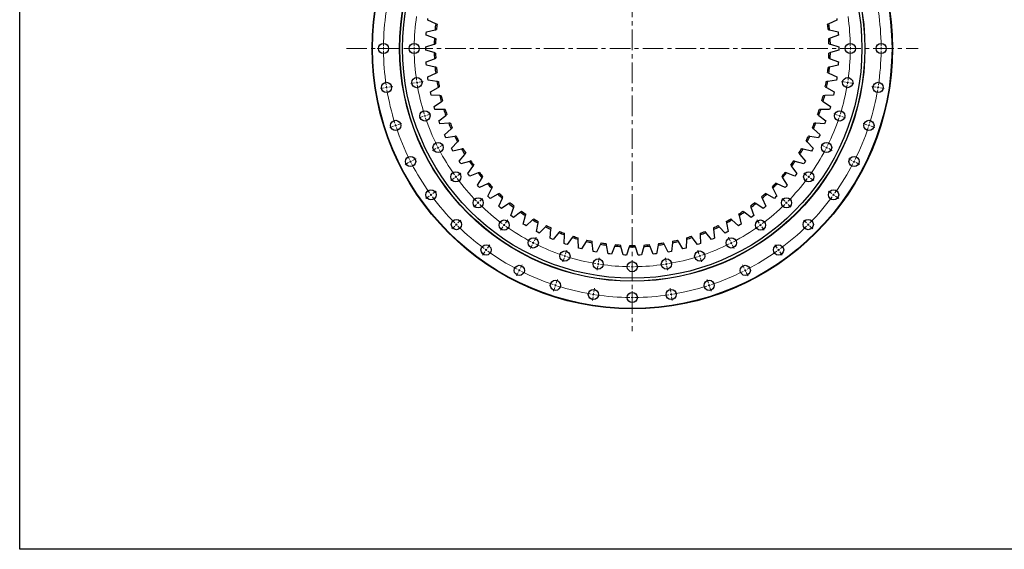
# Model space of a CAD drawing. Header units: millimetres. Extents: x 136 to 6498, y 4766 to 9347.
# Tile 1 of 10: x 136 to 2263, y 4766 to 5909. Entities that reach past the tile are written whole.
import ezdxf

# ---------------------------------------------------------------- set-up
doc = ezdxf.new("R2010")
doc.units = ezdxf.units.MM
doc.header["$LTSCALE"] = 20
doc.linetypes.add('CENTER', pattern=[10.16, 6.35, -1.27, 1.27, -1.27])

msp = doc.modelspace()

# ---------------------------------------------------------------- linework, layer by layer
at = {"linetype": 'CENTER', "lineweight": 18, "ltscale": 0.35}
for p, q in [((1459.3, 6456.4), (1459.3, 5236.8)), ((841.7, 5846.6), (2077, 5846.6))]:
    msp.add_line(p, q, dxfattribs=at)
at = {"color": 7, "linetype": 'Continuous', "lineweight": 25}
for p, q in [((1017.4, 5908), (1017.9, 5911.6)), ((1034.7, 5900), (1017.4, 5908)), ((1901.3, 5908), (1884, 5900)), ((1900.8, 5911.6), (1901.3, 5908)), ((1014.1, 5875.6), (1014.3, 5879.2)), ((1031.9, 5868.9), (1014.1, 5875.6)), ((1014.3, 5879.2), (1014.6, 5882.7)), ((1014.6, 5882.7), (1033.2, 5886.8)), ((1885.5, 5886.8), (1904, 5882.7)), ((1904.6, 5875.6), (1886.8, 5868.9)), ((1904, 5882.7), (1904.3, 5879.2)), ((1904.3, 5879.2), (1904.6, 5875.6)), ((1013.2, 5850.2), (1031.4, 5855.6)), ((1013.2, 5846.6), (1013.2, 5850.2)), ((1887.3, 5855.6), (1905.5, 5850.2)), ((1905.5, 5850.2), (1905.5, 5846.6)), ((1013.2, 5843), (1013.2, 5846.6)), ((1031.4, 5837.6), (1013.2, 5843)), ((1905.5, 5843), (1887.3, 5837.6)), ((1905.5, 5846.6), (1905.5, 5843)), ((1014.1, 5817.6), (1031.9, 5824.3)), ((1014.3, 5814), (1014.1, 5817.6)), ((1014.6, 5810.5), (1014.3, 5814)), ((1033.2, 5806.4), (1014.6, 5810.5)), ((1904, 5810.5), (1885.5, 5806.4)), ((1886.8, 5824.3), (1904.6, 5817.6)), ((1904.3, 5814), (1904, 5810.5)), ((1904.6, 5817.6), (1904.3, 5814)), ((1017.4, 5785.2), (1034.7, 5793.2)), ((1017.9, 5781.6), (1017.4, 5785.2)), ((1884, 5793.2), (1901.3, 5785.2)), ((1901.3, 5785.2), (1900.8, 5781.6)), ((1018.5, 5778.1), (1017.9, 5781.6)), ((1037.3, 5775.4), (1018.5, 5778.1)), ((1900.2, 5778.1), (1881.4, 5775.4)), ((1900.8, 5781.6), (1900.2, 5778.1)), ((1023.1, 5753.1), (1039.7, 5762.3)), ((1023.8, 5749.6), (1023.1, 5753.1)), ((1024.6, 5746.1), (1023.8, 5749.6)), ((1043.6, 5744.8), (1024.6, 5746.1)), ((1894, 5746.1), (1875.1, 5744.8)), ((1879, 5762.3), (1895.6, 5753.1)), ((1894.9, 5749.6), (1894, 5746.1)), ((1895.6, 5753.1), (1894.9, 5749.6)), ((1031.1, 5721.5), (1047, 5731.9)), ((1032.1, 5718), (1031.1, 5721.5)), ((1871.7, 5731.9), (1887.6, 5721.5)), ((1887.6, 5721.5), (1886.6, 5718)), ((1033.1, 5714.6), (1032.1, 5718)), ((1052.2, 5714.7), (1033.1, 5714.6)), ((1041.4, 5690.5), (1056.5, 5702.1)), ((1862.2, 5702.1), (1877.3, 5690.5)), ((1885.6, 5714.6), (1866.5, 5714.7)), ((1886.6, 5718), (1885.6, 5714.6)), ((1042.6, 5687.2), (1041.4, 5690.5)), ((1043.9, 5683.9), (1042.6, 5687.2)), ((1062.9, 5685.3), (1043.9, 5683.9)), ((1874.8, 5683.9), (1855.8, 5685.3)), ((1876.1, 5687.2), (1874.8, 5683.9)), ((1877.3, 5690.5), (1876.1, 5687.2)), ((1053.9, 5660.4), (1068.1, 5673.1)), ((1055.3, 5657.2), (1053.9, 5660.4)), ((1850.6, 5673.1), (1864.8, 5660.4)), ((1864.8, 5660.4), (1863.3, 5657.2)), ((1056.9, 5654), (1055.3, 5657.2)), ((1075.7, 5656.8), (1056.9, 5654)), ((1068.5, 5631.3), (1081.8, 5645)), ((1836.9, 5645), (1850.2, 5631.3)), ((1861.8, 5654), (1843, 5656.8)), ((1863.3, 5657.2), (1861.8, 5654)), ((1070.2, 5628.2), (1068.5, 5631.3)), ((1072, 5625.1), (1070.2, 5628.2)), ((1090.6, 5629.3), (1072, 5625.1)), ((1085.3, 5603.4), (1097.5, 5618)), ((1821.2, 5618), (1833.4, 5603.4)), ((1846.7, 5625.1), (1828.1, 5629.3)), ((1848.4, 5628.2), (1846.7, 5625.1)), ((1850.2, 5631.3), (1848.4, 5628.2)), ((1087.2, 5600.4), (1085.3, 5603.4)), ((1089.2, 5597.4), (1087.2, 5600.4)), ((1107.4, 5603), (1089.2, 5597.4)), ((1829.5, 5597.4), (1811.3, 5603)), ((1831.5, 5600.4), (1829.5, 5597.4)), ((1833.4, 5603.4), (1831.5, 5600.4)), ((1104, 5576.7), (1115.2, 5592.2)), ((1106.2, 5573.9), (1104, 5576.7)), ((1108.4, 5571.1), (1106.2, 5573.9)), ((1126.2, 5577.9), (1108.4, 5571.1)), ((1810.3, 5571.1), (1792.5, 5577.9)), ((1803.5, 5592.2), (1814.6, 5576.7)), ((1812.5, 5573.9), (1810.3, 5571.1)), ((1814.6, 5576.7), (1812.5, 5573.9)), ((1124.7, 5551.5), (1134.7, 5567.7)), ((1127, 5548.8), (1124.7, 5551.5)), ((1146.7, 5554.3), (1129.4, 5546.2)), ((1789.2, 5546.2), (1772, 5554.3)), ((1784, 5567.7), (1794, 5551.5)), ((1794, 5551.5), (1791.7, 5548.8)), ((1129.4, 5546.2), (1127, 5548.8)), ((1147.1, 5527.9), (1155.9, 5544.8)), ((1168.8, 5532.3), (1152.2, 5522.9)), ((1766.4, 5522.9), (1749.9, 5532.3)), ((1762.8, 5544.8), (1771.6, 5527.9)), ((1791.7, 5548.8), (1789.2, 5546.2)), ((1149.7, 5525.4), (1147.1, 5527.9)), ((1152.2, 5522.9), (1149.7, 5525.4)), ((1171.2, 5505.9), (1178.7, 5523.4)), ((1192.5, 5511.9), (1176.7, 5501.4)), ((1742, 5501.4), (1726.2, 5511.9)), ((1740, 5523.4), (1747.5, 5505.9)), ((1769, 5525.4), (1766.4, 5522.9)), ((1771.6, 5527.9), (1769, 5525.4)), ((1173.9, 5503.6), (1171.2, 5505.9)), ((1176.7, 5501.4), (1173.9, 5503.6)), ((1196.9, 5485.8), (1203.1, 5503.8)), ((1217.7, 5493.3), (1202.6, 5481.7)), ((1716, 5481.7), (1701, 5493.3)), ((1715.6, 5503.8), (1721.8, 5485.8)), ((1744.8, 5503.6), (1742, 5501.4)), ((1747.5, 5505.9), (1744.8, 5503.6)), ((1199.7, 5483.7), (1196.9, 5485.8)), ((1202.6, 5481.7), (1199.7, 5483.7)), ((1223.9, 5467.6), (1228.8, 5486)), ((1226.9, 5465.7), (1223.9, 5467.6)), ((1244.1, 5476.6), (1230, 5463.9)), ((1252.2, 5451.4), (1255.7, 5470.1)), ((1663, 5470.1), (1666.5, 5451.4)), ((1688.7, 5463.9), (1674.6, 5476.6)), ((1689.9, 5486), (1694.8, 5467.6)), ((1694.8, 5467.6), (1691.8, 5465.7)), ((1719, 5483.7), (1716, 5481.7)), ((1721.8, 5485.8), (1719, 5483.7)), ((1230, 5463.9), (1226.9, 5465.7)), ((1255.3, 5449.8), (1252.2, 5451.4)), ((1258.5, 5448.2), (1255.3, 5449.8)), ((1271.7, 5461.9), (1258.5, 5448.2)), ((1281.6, 5437.4), (1283.7, 5456.3)), ((1300.3, 5449.3), (1288.1, 5434.6)), ((1630.6, 5434.6), (1618.4, 5449.3)), ((1635, 5456.3), (1637.1, 5437.4)), ((1660.2, 5448.2), (1647, 5461.9)), ((1663.4, 5449.8), (1660.2, 5448.2)), ((1666.5, 5451.4), (1663.4, 5449.8)), ((1691.8, 5465.7), (1688.7, 5463.9)), ((1284.8, 5435.9), (1281.6, 5437.4)), ((1288.1, 5434.6), (1284.8, 5435.9)), ((1311.9, 5425.5), (1312.7, 5444.5)), ((1315.3, 5424.3), (1311.9, 5425.5)), ((1318.7, 5423.2), (1315.3, 5424.3)), ((1329.7, 5438.7), (1318.7, 5423.2)), ((1343.1, 5415.8), (1342.4, 5434.9)), ((1359.8, 5430.3), (1349.9, 5414)), ((1374.8, 5408.5), (1372.8, 5427.4)), ((1390.5, 5424.2), (1381.8, 5407.2)), ((1536.9, 5407.2), (1528.2, 5424.2)), ((1545.9, 5427.4), (1543.9, 5408.5)), ((1568.7, 5414), (1558.9, 5430.3)), ((1576.3, 5434.9), (1575.6, 5415.8)), ((1600, 5423.2), (1589, 5438.7)), ((1603.4, 5424.3), (1600, 5423.2)), ((1606.8, 5425.5), (1603.4, 5424.3)), ((1606, 5444.5), (1606.8, 5425.5)), ((1633.9, 5435.9), (1630.6, 5434.6)), ((1637.1, 5437.4), (1633.9, 5435.9)), ((1346.5, 5414.9), (1343.1, 5415.8)), ((1349.9, 5414), (1346.5, 5414.9)), ((1378.3, 5407.8), (1374.8, 5408.5)), ((1381.8, 5407.2), (1378.3, 5407.8)), ((1407, 5403.5), (1403.6, 5422.2)), ((1410.5, 5403.1), (1407, 5403.5)), ((1414.1, 5402.7), (1410.5, 5403.1)), ((1421.5, 5420.3), (1414.1, 5402.7)), ((1439.5, 5400.9), (1434.7, 5419.3)), ((1452.7, 5418.6), (1446.6, 5400.6)), ((1472.1, 5400.6), (1466, 5418.6)), ((1484, 5419.3), (1479.2, 5400.9)), ((1504.6, 5402.7), (1497.2, 5420.3)), ((1508.1, 5403.1), (1504.6, 5402.7)), ((1511.7, 5403.5), (1508.1, 5403.1)), ((1515.1, 5422.2), (1511.7, 5403.5)), ((1540.4, 5407.8), (1536.9, 5407.2)), ((1543.9, 5408.5), (1540.4, 5407.8)), ((1572.2, 5414.9), (1568.7, 5414)), ((1575.6, 5415.8), (1572.2, 5414.9)), ((1443, 5400.7), (1439.5, 5400.9)), ((1446.6, 5400.6), (1443, 5400.7)), ((1475.6, 5400.7), (1472.1, 5400.6)), ((1479.2, 5400.9), (1475.6, 5400.7))]:
    msp.add_line(p, q, dxfattribs=at)
at = {"color": 0, "linetype": 'Continuous', "lineweight": 18}
for p, q in [((916.8, 5846.6), (908.3, 5846.6)), ((921.8, 5846.6), (919.3, 5846.6)), ((921.8, 5846.6), (924.3, 5846.6)), ((926.8, 5846.6), (935.3, 5846.6)), ((983.3, 5846.6), (974.8, 5846.6)), ((988.3, 5846.6), (985.8, 5846.6)), ((988.3, 5846.6), (990.8, 5846.6)), ((993.3, 5846.6), (1001.8, 5846.6)), ((1925.3, 5846.6), (1916.8, 5846.6)), ((1930.3, 5846.6), (1927.8, 5846.6)), ((1930.3, 5846.6), (1932.8, 5846.6)), ((1935.3, 5846.6), (1943.8, 5846.6)), ((1991.8, 5846.6), (1983.3, 5846.6)), ((1996.8, 5846.6), (1994.3, 5846.6)), ((1996.8, 5846.6), (1999.3, 5846.6)), ((2001.8, 5846.6), (2010.3, 5846.6)), ((933.4, 5763.3), (941.8, 5764.6)), ((989.2, 5772.1), (980.8, 5770.8)), ((994.1, 5772.9), (991.7, 5772.5)), ((994.1, 5772.9), (996.6, 5773.3)), ((999.1, 5773.7), (1007.5, 5775)), ((1919.6, 5773.7), (1911.2, 5775)), ((1924.5, 5772.9), (1922.1, 5773.3)), ((1924.5, 5772.9), (1927, 5772.5)), ((1929.5, 5772.1), (1937.9, 5770.8)), ((1985.3, 5763.3), (1976.9, 5764.6)), ((923.5, 5761.7), (915.1, 5760.4)), ((928.5, 5762.5), (926, 5762.1)), ((928.5, 5762.5), (930.9, 5762.9)), ((1990.2, 5762.5), (1987.8, 5762.9)), ((1990.2, 5762.5), (1992.7, 5762.1)), ((1995.2, 5761.7), (2003.6, 5760.4)), ((1011.4, 5701), (1009, 5700.3)), ((1011.4, 5701), (1013.8, 5701.8)), ((1016.2, 5702.6), (1024.2, 5705.2)), ((1902.5, 5702.6), (1894.5, 5705.2)), ((1907.3, 5701), (1904.9, 5701.8)), ((1907.3, 5701), (1909.7, 5700.3)), ((943.4, 5678.9), (935.3, 5676.3)), ((948.2, 5680.5), (945.8, 5679.7)), ((948.2, 5680.5), (950.5, 5681.3)), ((952.9, 5682), (961, 5684.7)), ((1006.6, 5699.5), (998.6, 5696.9)), ((1912, 5699.5), (1920.1, 5696.9)), ((1965.8, 5682), (1957.7, 5684.7)), ((1970.5, 5680.5), (1968.2, 5681.3)), ((1970.5, 5680.5), (1972.9, 5679.7)), ((1975.3, 5678.9), (1983.4, 5676.3)), ((1044.1, 5635), (1051.7, 5638.9)), ((1874.6, 5635), (1867, 5638.9)), ((1035.2, 5630.5), (1027.7, 5626.6)), ((1039.7, 5632.8), (1037.5, 5631.6)), ((1039.7, 5632.8), (1041.9, 5633.9)), ((1879, 5632.8), (1876.8, 5633.9)), ((1879, 5632.8), (1881.2, 5631.6)), ((1883.5, 5630.5), (1891, 5626.6)), ((976, 5600.3), (968.4, 5596.4)), ((980.4, 5602.6), (978.2, 5601.4)), ((980.4, 5602.6), (982.7, 5603.7)), ((984.9, 5604.8), (992.5, 5608.7)), ((1933.8, 5604.8), (1926.2, 5608.7)), ((1938.3, 5602.6), (1936, 5603.7)), ((1938.3, 5602.6), (1940.5, 5601.4)), ((1942.7, 5600.3), (1950.3, 5596.4)), ((1082.3, 5572.7), (1089.2, 5577.7)), ((1836.3, 5572.7), (1829.5, 5577.7)), ((1074.3, 5566.8), (1067.4, 5561.8)), ((1078.3, 5569.7), (1076.3, 5568.3)), ((1078.3, 5569.7), (1080.3, 5571.2)), ((1840.4, 5569.7), (1838.4, 5571.2)), ((1840.4, 5569.7), (1842.4, 5568.3)), ((1844.4, 5566.8), (1851.3, 5561.8)), ((1024.5, 5530.7), (1022.5, 5529.2)), ((1024.5, 5530.7), (1026.5, 5532.1)), ((1028.5, 5533.6), (1035.4, 5538.6)), ((1890.1, 5533.6), (1883.3, 5538.6)), ((1894.2, 5530.7), (1892.2, 5532.1)), ((1894.2, 5530.7), (1896.2, 5529.2)), ((1020.5, 5527.7), (1013.6, 5522.7)), ((1122.8, 5510), (1116.8, 5504)), ((1126.3, 5513.5), (1124.5, 5511.8)), ((1126.3, 5513.5), (1128.1, 5515.3)), ((1129.8, 5517.1), (1135.8, 5523.1)), ((1788.9, 5517.1), (1782.8, 5523.1)), ((1792.4, 5513.5), (1790.6, 5515.3)), ((1792.4, 5513.5), (1794.2, 5511.8)), ((1795.9, 5510), (1801.9, 5504)), ((1898.2, 5527.7), (1905.1, 5522.7)), ((1079.3, 5466.5), (1077.5, 5464.8)), ((1079.3, 5466.5), (1081, 5468.3)), ((1082.8, 5470.1), (1088.8, 5476.1)), ((1182.5, 5465.5), (1184, 5467.6)), ((1185.4, 5469.6), (1190.4, 5476.5)), ((1733.3, 5469.6), (1728.3, 5476.5)), ((1736.2, 5465.5), (1734.7, 5467.6)), ((1835.9, 5470.1), (1829.9, 5476.1)), ((1839.4, 5466.5), (1837.6, 5468.3)), ((1839.4, 5466.5), (1841.2, 5464.8)), ((1075.7, 5463), (1069.7, 5457)), ((1179.6, 5461.5), (1174.6, 5454.6)), ((1182.5, 5465.5), (1181, 5463.5)), ((1736.2, 5465.5), (1737.7, 5463.5)), ((1739.1, 5461.5), (1744.1, 5454.6)), ((1843, 5463), (1849, 5457)), ((1245.5, 5426.9), (1244.4, 5424.7)), ((1245.5, 5426.9), (1246.7, 5429.2)), ((1247.8, 5431.4), (1251.6, 5439)), ((1670.9, 5431.4), (1667, 5439)), ((1673.2, 5426.9), (1672, 5429.2)), ((1673.2, 5426.9), (1674.3, 5424.7)), ((1140.5, 5407.7), (1135.5, 5400.8)), ((1143.4, 5411.7), (1141.9, 5409.7)), ((1143.4, 5411.7), (1144.9, 5413.8)), ((1146.3, 5415.8), (1151.3, 5422.7)), ((1243.2, 5422.5), (1239.4, 5414.9)), ((1315.3, 5403.4), (1318, 5411.5)), ((1603.3, 5403.4), (1600.7, 5411.5)), ((1675.4, 5422.5), (1679.3, 5414.9)), ((1772.3, 5415.8), (1767.3, 5422.7)), ((1775.3, 5411.7), (1773.8, 5413.8)), ((1775.3, 5411.7), (1776.7, 5409.7)), ((1778.2, 5407.7), (1783.2, 5400.8)), ((1312.3, 5393.9), (1309.6, 5385.8)), ((1313.8, 5398.6), (1313, 5396.3)), ((1313.8, 5398.6), (1314.6, 5401)), ((1385.7, 5381.4), (1385.3, 5378.9)), ((1385.7, 5381.4), (1386.1, 5383.9)), ((1386.4, 5386.3), (1387.8, 5394.7)), ((1459.3, 5380.6), (1459.3, 5389.1)), ((1532.2, 5386.3), (1530.9, 5394.7)), ((1533, 5381.4), (1532.6, 5383.9)), ((1533, 5381.4), (1533.4, 5378.9)), ((1604.9, 5398.6), (1604.1, 5401)), ((1604.9, 5398.6), (1605.7, 5396.3)), ((1606.4, 5393.9), (1609.1, 5385.8)), ((1213.1, 5363.2), (1209.2, 5355.6)), ((1215.3, 5367.7), (1214.2, 5365.4)), ((1215.3, 5367.7), (1216.5, 5369.9)), ((1217.6, 5372.1), (1221.5, 5379.7)), ((1384.9, 5376.5), (1383.6, 5368.1)), ((1459.3, 5375.6), (1459.3, 5378.1)), ((1459.3, 5375.6), (1459.3, 5373.1)), ((1459.3, 5370.6), (1459.3, 5362.1)), ((1533.8, 5376.5), (1535.1, 5368.1)), ((1701.1, 5372.1), (1697.2, 5379.7)), ((1703.4, 5367.7), (1702.2, 5369.9)), ((1703.4, 5367.7), (1704.5, 5365.4)), ((1705.6, 5363.2), (1709.5, 5355.6)), ((1294.8, 5340.2), (1297.4, 5348.2)), ((1623.9, 5340.2), (1621.3, 5348.2)), ((1291.7, 5330.6), (1289.1, 5322.6)), ((1293.2, 5335.4), (1292.5, 5333)), ((1293.2, 5335.4), (1294, 5337.8)), ((1375.3, 5315.7), (1375.7, 5318.2)), ((1376, 5320.6), (1377.4, 5329)), ((1459.3, 5314.1), (1459.3, 5322.6)), ((1542.6, 5320.6), (1541.3, 5329)), ((1543.4, 5315.7), (1543, 5318.2)), ((1625.4, 5335.4), (1624.7, 5337.8)), ((1625.4, 5335.4), (1626.2, 5333)), ((1627, 5330.6), (1629.6, 5322.6)), ((1374.5, 5310.8), (1373.2, 5302.4)), ((1375.3, 5315.7), (1374.9, 5313.2)), ((1459.3, 5309.1), (1459.3, 5311.6)), ((1459.3, 5309.1), (1459.3, 5306.6)), ((1459.3, 5304.1), (1459.3, 5295.6)), ((1543.4, 5315.7), (1543.8, 5313.2)), ((1544.2, 5310.8), (1545.5, 5302.4))]:
    msp.add_line(p, q, dxfattribs=at)
at = {"lineweight": 25}
msp.add_lwpolyline([(136.1, 9347.3), (6498.4, 9347.3), (6498.4, 4765.8), (136.1, 4765.8)], close=True, dxfattribs=at)
at = {"color": 7, "linetype": 'Continuous', "lineweight": 25}
for centre, radius in [((1459.3, 5846.6), 562), ((1459.3, 5846.6), 561), ((1459.3, 5846.6), 502.5), ((1459.3, 5846.6), 502), ((1459.3, 5846.6), 496), ((921.8, 5846.6), 11), ((988.3, 5846.6), 11), ((1930.3, 5846.6), 11), ((1996.8, 5846.6), 11), ((928.5, 5762.5), 11), ((994.1, 5772.9), 11), ((1924.5, 5772.9), 11), ((1990.2, 5762.5), 11), ((1011.4, 5701), 11), ((1907.3, 5701), 11), ((948.2, 5680.5), 11), ((1970.5, 5680.5), 11), ((1039.7, 5632.8), 11), ((1879, 5632.8), 11), ((980.4, 5602.6), 11), ((1938.3, 5602.6), 11), ((1078.3, 5569.7), 11), ((1840.4, 5569.7), 11), ((1024.5, 5530.7), 11), ((1894.2, 5530.7), 11), ((1126.3, 5513.5), 11), ((1792.4, 5513.5), 11), ((1079.3, 5466.5), 11), ((1182.5, 5465.5), 11), ((1736.2, 5465.5), 11), ((1839.4, 5466.5), 11), ((1245.5, 5426.9), 11), ((1673.2, 5426.9), 11), ((1143.4, 5411.7), 11), ((1313.8, 5398.6), 11), ((1604.9, 5398.6), 11), ((1775.3, 5411.7), 11), ((1385.7, 5381.4), 11), ((1459.3, 5375.6), 11), ((1533, 5381.4), 11), ((1215.3, 5367.7), 11), ((1703.4, 5367.7), 11), ((1293.2, 5335.4), 11), ((1625.4, 5335.4), 11), ((1375.3, 5315.7), 11), ((1459.3, 5309.1), 11), ((1543.4, 5315.7), 11)]:
    msp.add_circle(centre, radius, dxfattribs=at)
at = {"color": 0, "linetype": 'Continuous', "lineweight": 18}
for radius, start, end in [(537.5, 171.533, 179.467), (471, 171.6082, 179.3918), (471, 0.6082, 8.3918), (537.5, 0.533, 8.467), (537.5, 179.7335, 180), (471, 179.6959, 180), (471, 0, 0.3041), (537.5, 0, 0.2665), (537.5, 180, 180.2665), (537.5, 180.533, 188.467), (471, 180, 180.3041), (471, 180.6082, 188.3918), (471, 351.6082, 359.3918), (471, 359.6959, 0), (537.5, 351.533, 359.467), (537.5, 359.7335, 0), (537.5, 188.7335, 189), (471, 188.6959, 189), (471, 189, 189.3041), (471, 189.6082, 197.3918), (471, 342.6082, 350.3918), (471, 350.6959, 351), (471, 351, 351.3041), (537.5, 351, 351.2665), (537.5, 189, 189.2665), (537.5, 189.533, 197.467), (537.5, 342.533, 350.467), (537.5, 350.7335, 351), (471, 197.6959, 198), (471, 198, 198.3041), (471, 341.6959, 342), (471, 342, 342.3041), (537.5, 197.7335, 198), (537.5, 198, 198.2665), (471, 198.6082, 206.3918), (471, 333.6082, 341.3918), (537.5, 341.7335, 342), (537.5, 342, 342.2665), (537.5, 198.533, 206.467), (537.5, 333.533, 341.467), (471, 206.6959, 207), (471, 207, 207.3041), (471, 207.6082, 215.3918), (471, 324.6082, 332.3918), (471, 332.6959, 333), (471, 333, 333.3041), (537.5, 206.7335, 207), (537.5, 207, 207.2665), (537.5, 207.533, 215.467), (537.5, 324.533, 332.467), (537.5, 332.7335, 333), (537.5, 333, 333.2665), (471, 215.6959, 216), (471, 216, 216.3041), (471, 216.6082, 224.3918), (471, 315.6082, 323.3918), (471, 323.6959, 324), (471, 324, 324.3041), (537.5, 215.7335, 216), (537.5, 216, 216.2665), (537.5, 323.7335, 324), (537.5, 324, 324.2665), (537.5, 216.533, 224.467), (471, 224.6959, 225), (471, 225, 225.3041), (471, 225.6082, 233.3918), (471, 306.6082, 314.3918), (471, 314.6959, 315), (471, 315, 315.3041), (537.5, 315.533, 323.467), (537.5, 224.7335, 225), (537.5, 225, 225.2665), (471, 233.6959, 234), (471, 306, 306.3041), (537.5, 314.7335, 315), (537.5, 315, 315.2665), (537.5, 225.533, 233.467), (471, 234, 234.3041), (471, 234.6082, 242.3918), (471, 297.6082, 305.3918), (471, 305.6959, 306), (537.5, 306.533, 314.467), (471, 242.6959, 243), (471, 243, 243.3041), (471, 243.6082, 251.3918), (471, 288.6082, 296.3918), (471, 296.6959, 297), (471, 297, 297.3041), (537.5, 233.7335, 234), (537.5, 234, 234.2665), (537.5, 234.533, 242.467), (537.5, 297.533, 305.467), (537.5, 305.7335, 306), (537.5, 306, 306.2665), (471, 251.6959, 252), (471, 252, 252.3041), (471, 252.6082, 260.3918), (471, 260.6959, 261), (471, 261, 261.3041), (471, 278.6959, 279), (471, 279, 279.3041), (471, 279.6082, 287.3918), (471, 287.6959, 288), (471, 288, 288.3041), (537.5, 242.7335, 243), (537.5, 243, 243.2665), (537.5, 243.533, 251.467), (471, 261.6082, 269.3918), (471, 269.6959, 270), (471, 270, 270.3041), (471, 270.6082, 278.3918), (537.5, 288.533, 296.467), (537.5, 296.7335, 297), (537.5, 297, 297.2665), (537.5, 251.7335, 252), (537.5, 252, 252.2665), (537.5, 252.533, 260.467), (537.5, 279.533, 287.467), (537.5, 287.7335, 288), (537.5, 288, 288.2665), (537.5, 260.7335, 261), (537.5, 261, 261.2665), (537.5, 261.533, 269.467), (537.5, 269.7335, 270), (537.5, 270, 270.2665), (537.5, 270.533, 278.467), (537.5, 278.7335, 279), (537.5, 279, 279.2665)]:
    msp.add_arc((1459.3, 5846.6), radius, start, end, dxfattribs=at)
at = {"color": 7, "linetype": 'Continuous', "lineweight": 25}
for radius, start, end in [(428, 172.832, 174.6099), (425, 172.9617, 174.4801), (425, 5.5199, 7.0383), (428, 5.3901, 7.168), (428, 177.018, 178.7959), (425, 177.1478, 178.6662), (425, 1.3338, 2.8522), (428, 1.2041, 2.982), (428, 181.2041, 182.982), (425, 181.3338, 182.8522), (425, 357.1478, 358.6662), (428, 357.018, 358.7959), (428, 185.3901, 187.168), (428, 352.832, 354.6099), (425, 185.5199, 187.0383), (425, 352.9617, 354.4801), (428, 189.5762, 191.3541), (425, 189.7059, 191.2243), (425, 348.7757, 350.2941), (428, 348.6459, 350.4238), (428, 193.7622, 195.5401), (425, 193.8919, 195.4104), (425, 344.5896, 346.1081), (428, 344.4599, 346.2378), (428, 197.9483, 199.7262), (425, 198.078, 199.5964), (425, 340.4036, 341.922), (428, 340.2738, 342.0517), (428, 202.1343, 203.9122), (425, 202.264, 203.7825), (425, 336.2175, 337.736), (428, 336.0878, 337.8657), (428, 206.3203, 208.0983), (425, 206.4501, 207.9685), (425, 332.0315, 333.5499), (428, 331.9017, 333.6797), (428, 210.5064, 212.2843), (425, 210.6361, 212.1546), (425, 327.8454, 329.3639), (428, 327.7157, 329.4936), (428, 214.6924, 216.4703), (425, 214.8222, 216.3406), (425, 323.6594, 325.1778), (428, 323.5297, 325.3076), (428, 218.8785, 220.6564), (425, 219.0082, 220.5267), (425, 319.4733, 320.9918), (428, 319.3436, 321.1215), (428, 223.0645, 224.8424), (425, 223.1943, 224.7127), (425, 315.2873, 316.8057), (428, 315.1576, 316.9355), (428, 227.2506, 229.0285), (425, 227.3803, 228.8987), (425, 311.1013, 312.6197), (428, 310.9715, 312.7494), (428, 231.4366, 233.2145), (425, 231.5664, 233.0848), (425, 306.9152, 308.4336), (428, 306.7855, 308.5634), (428, 235.6227, 237.4006), (425, 235.7524, 237.2708), (425, 302.7292, 304.2476), (428, 302.5994, 304.3773), (428, 239.8087, 241.5866), (425, 239.9385, 241.4569), (425, 298.5431, 300.0615), (428, 298.4134, 300.1913), (428, 243.9948, 245.7727), (425, 244.1245, 245.6429), (428, 248.1808, 249.9587), (425, 248.3106, 249.829), (425, 290.171, 291.6894), (428, 290.0413, 291.8192), (425, 294.3571, 295.8755), (428, 294.2273, 296.0052), (428, 252.3669, 254.1448), (425, 252.4966, 254.015), (428, 256.5529, 258.3308), (425, 256.6826, 258.2011), (428, 260.739, 262.5169), (425, 260.8687, 262.3871), (428, 277.4831, 279.261), (425, 277.6129, 279.1313), (428, 281.6692, 283.4471), (425, 281.7989, 283.3174), (428, 285.8552, 287.6331), (425, 285.985, 287.5034), (428, 264.925, 266.7029), (425, 265.0547, 266.5732), (428, 269.111, 270.889), (425, 269.2408, 270.7592), (428, 273.2971, 275.075), (425, 273.4268, 274.9453)]:
    msp.add_arc((1459.3, 5846.6), radius, start, end, dxfattribs=at)
for points in [[(1037.5, 5898.7), (1036.6, 5899.1), (1035.6, 5899.6), (1034.7, 5900)], [(1884, 5900), (1883, 5899.6), (1882.1, 5899.1), (1881.1, 5898.7)], [(1033.2, 5886.8), (1034.3, 5887), (1035.3, 5887.2), (1036.3, 5887.5)], [(1882.4, 5887.5), (1883.4, 5887.2), (1884.4, 5887), (1885.5, 5886.8)], [(1031.4, 5855.6), (1032.4, 5855.9), (1033.5, 5856.2), (1034.5, 5856.5)], [(1034.9, 5867.7), (1033.9, 5868.1), (1032.9, 5868.5), (1031.9, 5868.9)], [(1886.8, 5868.9), (1885.8, 5868.5), (1884.8, 5868.1), (1883.8, 5867.7)], [(1884.2, 5856.5), (1885.2, 5856.2), (1886.2, 5855.9), (1887.3, 5855.6)], [(1034.5, 5836.7), (1033.5, 5837), (1032.4, 5837.3), (1031.4, 5837.6)], [(1887.3, 5837.6), (1886.2, 5837.3), (1885.2, 5837), (1884.2, 5836.7)], [(1031.9, 5824.3), (1032.9, 5824.7), (1033.9, 5825.1), (1034.9, 5825.4)], [(1036.3, 5805.7), (1035.3, 5805.9), (1034.3, 5806.2), (1033.2, 5806.4)], [(1885.5, 5806.4), (1884.4, 5806.2), (1883.4, 5805.9), (1882.4, 5805.7)], [(1883.8, 5825.4), (1884.8, 5825.1), (1885.8, 5824.7), (1886.8, 5824.3)], [(1034.7, 5793.2), (1035.6, 5793.6), (1036.6, 5794.1), (1037.5, 5794.5)], [(1881.1, 5794.5), (1882.1, 5794.1), (1883, 5793.6), (1884, 5793.2)], [(1040.4, 5774.9), (1039.4, 5775.1), (1038.3, 5775.2), (1037.3, 5775.4)], [(1039.7, 5762.3), (1040.6, 5762.8), (1041.6, 5763.4), (1042.5, 5763.9)], [(1876.2, 5763.9), (1877.1, 5763.4), (1878.1, 5762.8), (1879, 5762.3)], [(1881.4, 5775.4), (1880.3, 5775.2), (1879.3, 5775.1), (1878.3, 5774.9)], [(1046.8, 5744.6), (1045.7, 5744.6), (1044.7, 5744.7), (1043.6, 5744.8)], [(1875.1, 5744.8), (1874, 5744.7), (1873, 5744.6), (1871.9, 5744.6)], [(1047, 5731.9), (1047.9, 5732.5), (1048.7, 5733.1), (1049.6, 5733.7)], [(1869.1, 5733.7), (1869.9, 5733.1), (1870.8, 5732.5), (1871.7, 5731.9)], [(1055.3, 5714.7), (1054.3, 5714.7), (1053.2, 5714.7), (1052.2, 5714.7)], [(1056.5, 5702.1), (1057.3, 5702.8), (1058.1, 5703.4), (1059, 5704)], [(1859.7, 5704), (1860.6, 5703.4), (1861.4, 5702.8), (1862.2, 5702.1)], [(1866.5, 5714.7), (1865.5, 5714.7), (1864.4, 5714.7), (1863.4, 5714.7)], [(1066, 5685.6), (1065, 5685.5), (1063.9, 5685.4), (1062.9, 5685.3)], [(1855.8, 5685.3), (1854.8, 5685.4), (1853.7, 5685.5), (1852.7, 5685.6)], [(1068.1, 5673.1), (1068.9, 5673.8), (1069.7, 5674.5), (1070.4, 5675.2)], [(1848.3, 5675.2), (1849, 5674.5), (1849.8, 5673.8), (1850.6, 5673.1)], [(1078.8, 5657.3), (1077.8, 5657.1), (1076.8, 5657), (1075.7, 5656.8)], [(1081.8, 5645), (1082.5, 5645.8), (1083.3, 5646.5), (1084, 5647.3)], [(1834.7, 5647.3), (1835.4, 5646.5), (1836.2, 5645.8), (1836.9, 5645)], [(1843, 5656.8), (1841.9, 5657), (1840.9, 5657.1), (1839.9, 5657.3)], [(1093.7, 5630), (1092.6, 5629.8), (1091.6, 5629.6), (1090.6, 5629.3)], [(1097.5, 5618), (1098.2, 5618.8), (1098.9, 5619.6), (1099.5, 5620.4)], [(1819.2, 5620.4), (1819.8, 5619.6), (1820.5, 5618.8), (1821.2, 5618)], [(1828.1, 5629.3), (1827.1, 5629.6), (1826, 5629.8), (1825, 5630)], [(1110.5, 5603.9), (1109.4, 5603.6), (1108.4, 5603.3), (1107.4, 5603)], [(1115.2, 5592.2), (1115.8, 5593), (1116.4, 5593.9), (1117, 5594.7)], [(1801.7, 5594.7), (1802.3, 5593.9), (1802.9, 5593), (1803.5, 5592.2)], [(1811.3, 5603), (1810.3, 5603.3), (1809.2, 5603.6), (1808.2, 5603.9)], [(1129.1, 5579.1), (1128.1, 5578.7), (1127.1, 5578.3), (1126.2, 5577.9)], [(1792.5, 5577.9), (1791.6, 5578.3), (1790.6, 5578.7), (1789.6, 5579.1)], [(1134.7, 5567.7), (1135.2, 5568.6), (1135.8, 5569.5), (1136.3, 5570.4)], [(1149.5, 5555.7), (1148.6, 5555.2), (1147.6, 5554.8), (1146.7, 5554.3)], [(1772, 5554.3), (1771.1, 5554.8), (1770.1, 5555.2), (1769.2, 5555.7)], [(1782.4, 5570.4), (1782.9, 5569.5), (1783.5, 5568.6), (1784, 5567.7)], [(1155.9, 5544.8), (1156.4, 5545.7), (1156.8, 5546.6), (1157.3, 5547.6)], [(1171.6, 5533.8), (1170.7, 5533.3), (1169.7, 5532.8), (1168.8, 5532.3)], [(1749.9, 5532.3), (1749, 5532.8), (1748, 5533.3), (1747.1, 5533.8)], [(1761.4, 5547.6), (1761.9, 5546.6), (1762.3, 5545.7), (1762.8, 5544.8)], [(1178.7, 5523.4), (1179.1, 5524.4), (1179.5, 5525.4), (1180, 5526.3)], [(1195.2, 5513.7), (1194.3, 5513.1), (1193.4, 5512.5), (1192.5, 5511.9)], [(1726.2, 5511.9), (1725.3, 5512.5), (1724.4, 5513.1), (1723.5, 5513.7)], [(1738.7, 5526.3), (1739.2, 5525.4), (1739.6, 5524.4), (1740, 5523.4)], [(1203.1, 5503.8), (1203.4, 5504.8), (1203.7, 5505.8), (1204.1, 5506.8)], [(1220.2, 5495.3), (1219.3, 5494.6), (1218.5, 5494), (1217.7, 5493.3)], [(1228.8, 5486), (1229, 5487), (1229.3, 5488), (1229.6, 5489.1)], [(1689.1, 5489.1), (1689.4, 5488), (1689.7, 5487), (1689.9, 5486)], [(1701, 5493.3), (1700.2, 5494), (1699.4, 5494.6), (1698.5, 5495.3)], [(1714.6, 5506.8), (1715, 5505.8), (1715.3, 5504.8), (1715.6, 5503.8)], [(1246.5, 5478.8), (1245.7, 5478.1), (1244.9, 5477.4), (1244.1, 5476.6)], [(1255.7, 5470.1), (1255.9, 5471.2), (1256.1, 5472.2), (1256.3, 5473.2)], [(1662.4, 5473.2), (1662.6, 5472.2), (1662.8, 5471.2), (1663, 5470.1)], [(1674.6, 5476.6), (1673.8, 5477.4), (1673, 5478.1), (1672.2, 5478.8)], [(1273.9, 5464.2), (1273.1, 5463.4), (1272.4, 5462.7), (1271.7, 5461.9)], [(1283.7, 5456.3), (1283.8, 5457.3), (1283.9, 5458.4), (1284.1, 5459.4)], [(1302.3, 5451.7), (1301.6, 5450.9), (1300.9, 5450.1), (1300.3, 5449.3)], [(1312.7, 5444.5), (1312.7, 5445.6), (1312.8, 5446.6), (1312.8, 5447.7)], [(1605.9, 5447.7), (1605.9, 5446.6), (1606, 5445.6), (1606, 5444.5)], [(1618.4, 5449.3), (1617.8, 5450.1), (1617.1, 5450.9), (1616.4, 5451.7)], [(1634.6, 5459.4), (1634.7, 5458.4), (1634.9, 5457.3), (1635, 5456.3)], [(1647, 5461.9), (1646.3, 5462.7), (1645.5, 5463.4), (1644.8, 5464.2)], [(1331.5, 5441.3), (1330.9, 5440.4), (1330.3, 5439.6), (1329.7, 5438.7)], [(1342.4, 5434.9), (1342.4, 5435.9), (1342.3, 5437), (1342.3, 5438)], [(1361.4, 5433), (1360.9, 5432.1), (1360.4, 5431.2), (1359.8, 5430.3)], [(1372.8, 5427.4), (1372.7, 5428.5), (1372.6, 5429.5), (1372.4, 5430.6)], [(1391.9, 5427), (1391.4, 5426), (1390.9, 5425.1), (1390.5, 5424.2)], [(1403.6, 5422.2), (1403.4, 5423.3), (1403.2, 5424.3), (1403, 5425.3)], [(1515.6, 5425.3), (1515.5, 5424.3), (1515.3, 5423.3), (1515.1, 5422.2)], [(1528.2, 5424.2), (1527.7, 5425.1), (1527.3, 5426), (1526.8, 5427)], [(1546.2, 5430.6), (1546.1, 5429.5), (1546, 5428.5), (1545.9, 5427.4)], [(1558.9, 5430.3), (1558.3, 5431.2), (1557.8, 5432.1), (1557.2, 5433)], [(1576.4, 5438), (1576.3, 5437), (1576.3, 5435.9), (1576.3, 5434.9)], [(1589, 5438.7), (1588.4, 5439.6), (1587.8, 5440.4), (1587.2, 5441.3)], [(1422.7, 5423.2), (1422.3, 5422.2), (1421.9, 5421.2), (1421.5, 5420.3)], [(1434.7, 5419.3), (1434.5, 5420.3), (1434.2, 5421.3), (1433.9, 5422.3)], [(1453.7, 5421.6), (1453.4, 5420.6), (1453, 5419.6), (1452.7, 5418.6)], [(1466, 5418.6), (1465.6, 5419.6), (1465.3, 5420.6), (1465, 5421.6)], [(1484.7, 5422.3), (1484.5, 5421.3), (1484.2, 5420.3), (1484, 5419.3)], [(1497.2, 5420.3), (1496.8, 5421.2), (1496.4, 5422.2), (1496, 5423.2)]]:
    msp.add_open_spline(points, degree=3, dxfattribs=at)

doc.saveas('drawing.dxf')
